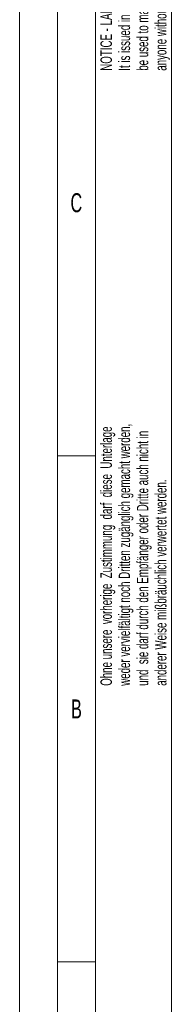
# Model space of a CAD drawing. Header units: millimetres. Extents: x 0 to 594, y 0 to 420.
# Tile 2 of 49: x 0 to 20, y 71 to 201. Entities that reach past the tile are written whole.
import ezdxf

# ---------------------------------------------------------------- set-up
doc = ezdxf.new("R2010")
doc.units = ezdxf.units.MM
doc.styles.add('SLDTEXTSTYLE1', font='TXT', dxfattribs={"width": 0.638186})

# ---------------------------------------------------------------- blocks, each defined once
blk = doc.blocks.new('SW_NOTE_1')
at = {"color": 0, "linetype": 'Continuous', "lineweight": 0, "char_height": 1.5, "attachment_point": 1, "rotation": 90, "style": 'SLDTEXTSTYLE1'}
for s, insert in [('NOTICE - LANGE Company claims proprietary rights in the information disclosed on this drawing.', (-1.93, 0)), ('be used to manufacture anything, wether or not shown here on, reproduced or disclosed to', (2.87, 0)), ('It is issued in confidence for engeneering information only and may not in whole or a part,', (0.47, 0)), ('anyone without direct permission from LANGE Company.', (5.27, 0))]:
    blk.add_mtext(s, dxfattribs=dict(at, insert=insert))
blk = doc.blocks.new('SW_NOTE_2')
at = {"color": 0, "linetype": 'Continuous', "lineweight": 0, "char_height": 1.5, "attachment_point": 1, "rotation": 90, "style": 'SLDTEXTSTYLE1'}
for s, insert in [('weder vervielfältigt noch Dritten zugänglich gemacht werden,', (0.47, 0)), ('Ohne unsere  vorherige  Zustimmung  darf  diese  Unterlage', (-1.93, 0)), ('und  sie darf durch den Empfänger oder Dritte auch nicht in', (2.87, 0)), ('anderer Weise mißbräuchlich verwertet werden.', (5.27, 0))]:
    blk.add_mtext(s, dxfattribs=dict(at, insert=insert))

msp = doc.modelspace()

# ---------------------------------------------------------------- linework, layer by layer
at = {"color": 133, "linetype": 'Continuous', "lineweight": 0, "true_color": 0x71e1e1}
for p, q in [((0, 420.00007), (0, 0)), ((5, 415.00007), (5, 5)), ((20, 410.00007), (20, 10)), ((10, 210.00007), (10, 143.33333)), ((5, 143.33333), (10, 143.33333)), ((10, 143.33333), (10, 76.66667)), ((5, 76.66667), (10, 76.66667)), ((10, 76.66667), (10, 10))]:
    msp.add_line(p, q, dxfattribs=at)

# ---------------------------------------------------------------- block references
at = {"color": 72, "linetype": 'Continuous', "lineweight": 0, "true_color": 0x71e100}
for name, p in [('SW_NOTE_1', (12.58842, 194.03163)), ('SW_NOTE_2', (12.58842, 113.03057))]:
    msp.add_blockref(name, p, dxfattribs=at)

# ---------------------------------------------------------------- texts
at = {"color": 254, "linetype": 'Continuous', "lineweight": 0, "true_color": 0xe8e8e8, "char_height": 2.50001, "attachment_point": 2, "style": 'SLDTEXTSTYLE1'}
for s, insert in [('C', (7.47004, 177.90147)), ('B', (7.48839, 111.23474))]:
    msp.add_mtext(s, dxfattribs=dict(at, insert=insert))

doc.saveas('drawing.dxf')
